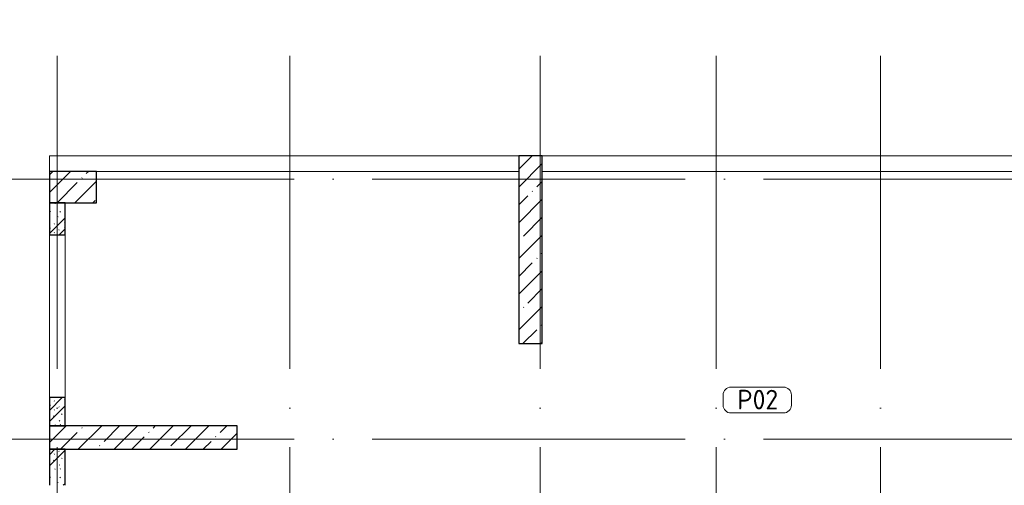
# Model space of a CAD drawing. Header units: millimetres. Extents: x -30540 to 173936, y -11730 to 122288.
# Tile 52 of 116: x 24355 to 36942, y 116340 to 122288. Entities that reach past the tile are written whole.
import ezdxf

# ---------------------------------------------------------------- set-up
doc = ezdxf.new("R2010")
doc.units = ezdxf.units.MM
doc.linetypes.add('ADSK_Линия сетки', pattern=[5000, 4000, -500, 0, -500])
for name, color, linetype, lineweight in [('A-AREA-____-IDEN', 7, 'Continuous', 9), ('A-FLOR-____-OTLN', 7, 'Continuous', 18), ('A-WALL-____-MCUT', 7, 'Continuous', 40), ('A-WALL-____-PATT', 7, 'Continuous', 40), ('S-COLS-____-MCUT', 7, 'Continuous', 40), ('S-COLS-____-OTLN', 7, 'Continuous', 18), ('S-GRID-____-OTLN', 7, 'Continuous', 9)]:
    doc.layers.add(name, color=color, linetype=linetype, lineweight=lineweight)
doc.styles.add('GOST Common_4', font='GOST_Common.ttf', dxfattribs={"height": 250})
pattern_1 = [(45, (0, 0), (-228.0985, 228.0985), []), (45, (228.1, 0), (-228.0985, 228.0985), [403.225, -80.645, 6.706, -73.939])]
pattern_2 = [(135, (300.56, 377.28), (-565.6854, 6e-14), [10, -790]), (135, (349.8, 474.73), (-565.6854, 6e-14), [10, -790]), (135, (423.93, 473.06), (-565.6854, 6e-14), [10, -790]), (135, (229.92, 447.9), (-565.6854, 6e-14), [10, -790]), (135, (155.08, 447.9), (-565.6854, 6e-14), [10, -790]), (135, (114.9, 369.03), (-565.6854, 6e-14), [10, -790]), (135, (132.43, 285.8), (-565.6854, 6e-14), [10, -790]), (135, (214.66, 322), (-565.6854, 6e-14), [10, -790]), (135, (198.16, 261.88), (-565.6854, 6e-14), [10, -790]), (135, (45.2, 272.9), (-565.6854, 6e-14), [10, -790]), (135, (42.32, 336.16), (-565.6854, 6e-14), [10, -790]), (135, (92.26, 192.24), (-565.6854, 6e-14), [10, -790]), (135, (7.07, 149.2), (-565.6854, 6e-14), [10, -790]), (135, (80.6, 95.1), (-565.6854, 6e-14), [10, -790]), (135, (79.53, 36.94), (-565.6854, 6e-14), [10, -790]), (135, (153.87, 74.56), (-565.6854, 6e-14), [10, -790]), (135, (228.35, 124.8), (-565.6854, 6e-14), [10, -790]), (135, (279.75, 180.4), (-565.6854, 6e-14), [10, -790]), (135, (282.9, 31.63), (-565.6854, 6e-14), [10, -790]), (135, (377.38, 53.45), (-565.6854, 6e-14), [10, -790]), (135, (352.28, 102.7), (-565.6854, 6e-14), [10, -790]), (135, (354.05, 0), (-565.6854, 6e-14), [10, -790]), (135, (553.23, 16.45), (-565.6854, 6e-14), [10, -790]), (135, (542.38, 63.45), (-565.6854, 6e-14), [10, -790]), (135, (536.58, 239.3), (-565.6854, 6e-14), [10, -790]), (135, (475.85, 203.9), (-565.6854, 6e-14), [10, -790]), (135, (475.85, 316.54), (-565.6854, 6e-14), [10, -790]), (135, (520.8, 408.7), (-565.6854, 6e-14), [10, -790]), (135, (551.1, 470.8), (-565.6854, 6e-14), [10, -790]), (135, (235.25, 537.93), (-565.6854, 6e-14), [10, -790]), (135, (407.25, 547.65), (-565.6854, 6e-14), [10, -790]), (135, (94.5, 558.6), (-565.6854, 6e-14), [10, -790]), (135, (46.4, 532.3), (-565.6854, 6e-14), [10, -790]), (135, (85.56, 465.04), (-565.6854, 6e-14), [10, -790]), (135, (355.53, 181.14), (-565.6854, 6e-14), [10, -790]), (135, (362.23, 243.6), (-565.6854, 6e-14), [10, -790]), (135, (413.45, 344.1), (-565.6854, 6e-14), [10, -790]), (135, (286.3, 273.25), (-565.6854, 6e-14), [10, -790]), (135, (423.02, 263.72), (-565.6854, 6e-14), [10, -790]), (135, (162.94, 190.2), (-565.6854, 6e-14), [10, -790]), (135, (470.25, 120.93), (-565.6854, 6e-14), [10, -790]), (135, (484.48, 9.78), (-565.6854, 6e-14), [10, -790]), (45, (0, 212.13), (-565.6854, 0), []), (45, (212.13, 0), (-565.6854, 0), []), (45, (353.55, 0), (-565.6854, 0), []), (45, (0, 353.55), (-565.6854, 0), [])]

# ---------------------------------------------------------------- blocks, each defined once
blk = doc.blocks.new('Наметкина 10_РД_АР_К2_отсоединено_rvt-1-01 ЭМ')
at = {"layer": 'A-WALL-____-PATT', "lineweight": 5, "true_color": 0xcccccc}
h = blk.add_hatch(dxfattribs=at)
h.set_pattern_fill('FP_51', color=254, style=0, pattern_type=2)
h.set_pattern_definition(pattern_2)
h.paths.add_polyline_path([(24935, 119540), (24935, 119950), (24735, 119950), (24735, 119540)])
h = blk.add_hatch(dxfattribs=at)
h.set_pattern_fill('FP_51', color=254, style=0, pattern_type=2)
h.set_pattern_definition(pattern_2)
h.paths.add_polyline_path([(24935, 117100), (24935, 117460), (24735, 117460), (24735, 117100)])
h = blk.add_hatch(dxfattribs=at)
h.set_pattern_fill('FP_51', color=254, style=0, pattern_type=2)
h.set_pattern_definition(pattern_2)
h.paths.add_polyline_path([(24935, 116340), (24935, 116800), (24735, 116800), (24735, 116340)])
at = {"layer": 'S-COLS-____-OTLN', "lineweight": 5, "true_color": 0xcccccc}
h = blk.add_hatch(dxfattribs=at)
h.set_pattern_fill('FP_27', color=254, style=0, pattern_type=2)
h.set_pattern_definition(pattern_1)
h.paths.add_polyline_path([(31035, 118150), (31035, 120550), (30735, 120550), (30735, 118150)])
h = blk.add_hatch(dxfattribs=at)
h.set_pattern_fill('FP_27', color=254, style=0, pattern_type=2)
h.set_pattern_definition(pattern_1)
h.paths.add_polyline_path([(25335, 119950), (25335, 120350), (24735, 120350), (24735, 119950)])
h = blk.add_hatch(dxfattribs=at)
h.set_pattern_fill('FP_27', color=254, style=0, pattern_type=2)
h.set_pattern_definition(pattern_1)
h.paths.add_polyline_path([(27135, 116800), (27135, 117100), (24735, 117100), (24735, 116800)])
at = {"layer": 'A-FLOR-____-OTLN', "color": 254, "lineweight": 13, "true_color": 0xcccccc}
for p, q in [((30735, 120550), (24735, 120550)), ((24735, 120550), (24735, 120350)), ((37235, 120550), (31035, 120550)), ((30735, 120350), (25335, 120350)), ((25335, 120350), (30735, 120350)), ((37235, 120350), (31035, 120350)), ((31035, 120350), (37235, 120350)), ((24735, 119540), (24735, 117460)), ((24935, 119540), (24935, 117460)), ((24935, 117460), (24935, 119540))]:
    blk.add_line(p, q, dxfattribs=at)
at = {"layer": 'A-WALL-____-MCUT', "color": 254, "lineweight": 30, "true_color": 0xcccccc}
for p, q in [((24735, 119950), (24735, 119540)), ((24935, 119950), (24735, 119950)), ((24935, 119540), (24935, 119950)), ((24735, 119540), (24935, 119540)), ((24935, 117460), (24735, 117460)), ((24735, 117460), (24735, 117100)), ((24935, 117100), (24935, 117460)), ((24735, 117100), (24935, 117100)), ((24735, 116800), (24735, 116340)), ((24935, 116800), (24735, 116800)), ((24935, 116340), (24935, 116800))]:
    blk.add_line(p, q, dxfattribs=at)
at = {"layer": 'S-COLS-____-MCUT', "color": 254, "lineweight": 30, "true_color": 0xcccccc}
for p, q in [((31035, 120550), (30735, 120550)), ((30735, 120550), (30735, 118150)), ((31035, 118150), (31035, 120550)), ((25335, 120350), (24735, 120350)), ((24735, 120350), (24735, 119950)), ((25335, 119950), (25335, 120350)), ((24735, 119950), (25335, 119950)), ((30735, 118150), (31035, 118150)), ((27135, 117100), (24735, 117100)), ((24735, 117100), (24735, 116800)), ((27135, 116800), (27135, 117100)), ((24735, 116800), (27135, 116800))]:
    blk.add_line(p, q, dxfattribs=at)
blk = doc.blocks.new('Марка помещения 2 - Марка помещения 2-1605974-01 ЭМ')
at = {"layer": 'A-AREA-____-IDEN', "color": 253, "true_color": 0xaaaaaa}
for p, q in [((-1.797, 0.841), (1.569, 0.841)), ((-2.297, -0.309), (-2.297, 0.341)), ((2.069, 0.341), (2.069, -0.309)), ((1.569, -0.809), (-1.797, -0.809))]:
    blk.add_line(p, q, dxfattribs=at)
for centre, start, end in [((-1.797, 0.341), 90, 180), ((1.569, 0.341), 0, 90), ((-1.797, -0.309), 180, 270), ((1.569, -0.309), 270, 360)]:
    blk.add_arc(centre, 0.5, start, end, dxfattribs=at)

msp = doc.modelspace()

# ---------------------------------------------------------------- linework, layer by layer
at = {"layer": 'S-GRID-____-OTLN', "color": 253, "linetype": 'ADSK_Линия сетки', "true_color": 0xaaaaaa}
for p, q in [((24835.3, 67824.7), (24835.3, 122287.9)), ((27810.3, 67824.7), (27810.3, 122287.9)), ((31010.3, 67824.7), (31010.3, 122287.9)), ((33260.3, 67824.7), (33260.3, 122287.9)), ((35360.3, 67824.7), (35360.3, 122287.9)), ((67863.4, 120250), (9800.2, 120250)), ((67863.4, 116930), (9800.2, 116930))]:
    msp.add_line(p, q, dxfattribs=at)

# ---------------------------------------------------------------- block references
at = {"lineweight": 5}
msp.add_blockref('Наметкина 10_РД_АР_К2_отсоединено_rvt-1-01 ЭМ', (0, 0), dxfattribs=at)
at = {"layer": 'A-AREA-____-IDEN', "color": 253, "true_color": 0xaaaaaa, "xscale": 199.9999999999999, "yscale": 199.9999999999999, "zscale": 199.9999999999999}
msp.add_blockref('Марка помещения 2 - Марка помещения 2-1605974-01 ЭМ', (33806.5, 117426), dxfattribs=at)

# ---------------------------------------------------------------- texts
at = {"layer": 'A-AREA-____-IDEN', "color": 253, "true_color": 0xaaaaaa, "char_height": 250, "attachment_point": 1, "style": 'GOST Common_4'}
for s, insert, width in [('02', (33724.4, 117559.8), 448.945), ('\\fGOST Common|b0|i0|c204|p34|;Р', (33526, 117559.8), 240.506)]:
    msp.add_mtext(s, dxfattribs=dict(at, insert=insert, width=width))

doc.saveas('drawing.dxf')
